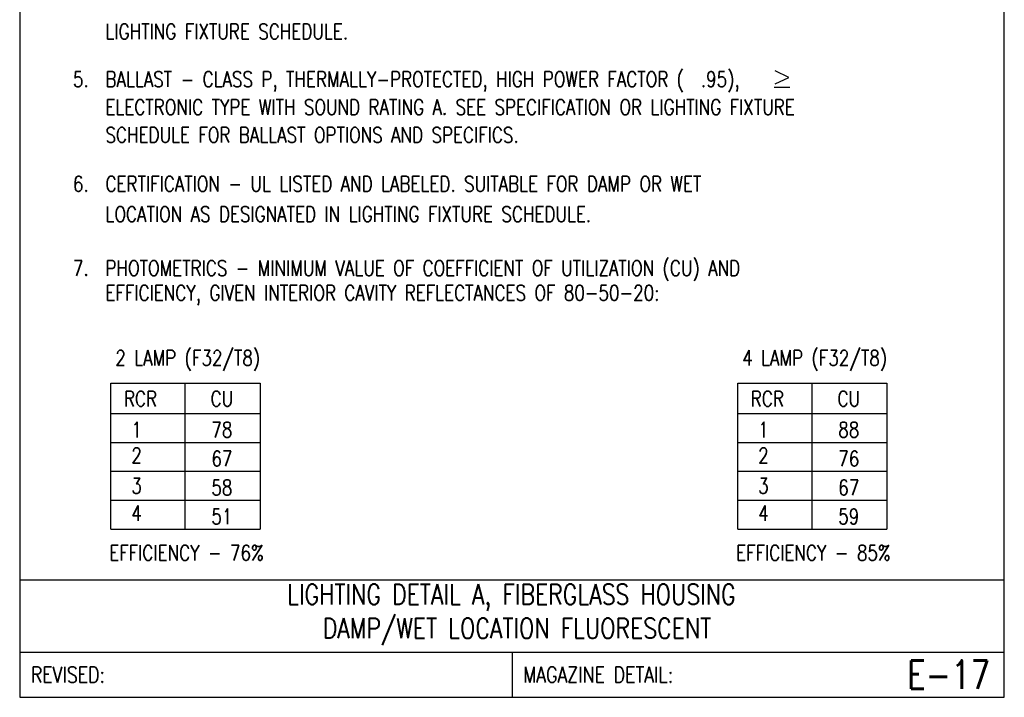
# Model space of a CAD drawing. Header units: inches. Extents: x 0 to 6.81, y 0 to 9.19.
# Tile 1 of 3: x 0 to 6.81, y 0 to 4.69. Entities that reach past the tile are written whole.
import ezdxf
from ezdxf.enums import TextEntityAlignment as Align

# ---------------------------------------------------------------- set-up
doc = ezdxf.new("R2010")
doc.units = ezdxf.units.IN
doc.header["$MEASUREMENT"] = 0
doc.layers.add('E-DETL', color=2, linetype='Continuous')
doc.layers.add('E-DETL-TEXT', color=3, linetype='Continuous')
doc.styles.add('romans', font='romans.shx', dxfattribs={"width": 0.8})

msp = doc.modelspace()

# ---------------------------------------------------------------- linework, layer by layer
at = {"layer": 'E-DETL'}
for p, q in [((0, 9.1875), (0, 0)), ((6.8095, 0), (6.8095, 9.1875)), ((0, 0.8125), (6.8095, 0.8125)), ((0, 0.3125), (6.8095, 0.3125)), ((3.4048, 0.3125), (3.4048, 0)), ((0, 0), (6.8095, 0))]:
    msp.add_line(p, q, dxfattribs=at)
at = {"layer": 'E-DETL-TEXT'}
for p, q in [((5.319, 4.2858), (5.2258, 4.3332)), ((5.2258, 4.2431), (5.319, 4.2858)), ((5.2181, 4.2186), (5.3251, 4.2186)), ((0.631, 1.1631), (0.631, 2.1736)), ((0.631, 2.1736), (1.662, 2.1736)), ((1.1422, 2.1736), (1.1422, 1.1631)), ((1.662, 2.1736), (1.662, 1.1631)), ((4.9665, 1.1631), (4.9665, 2.1736)), ((4.9665, 2.1736), (5.9975, 2.1736)), ((5.4778, 2.1736), (5.4778, 1.1631)), ((5.9975, 2.1736), (5.9975, 1.1631)), ((0.631, 1.9631), (1.662, 1.9631)), ((4.9665, 1.9631), (5.9975, 1.9631)), ((0.631, 1.7631), (1.662, 1.7631)), ((4.9665, 1.7631), (5.9975, 1.7631)), ((0.631, 1.5631), (1.662, 1.5631)), ((4.9665, 1.5631), (5.9975, 1.5631)), ((0.631, 1.3631), (1.662, 1.3631)), ((4.9665, 1.3631), (5.9975, 1.3631)), ((0.631, 1.1631), (1.662, 1.1631)), ((4.9665, 1.1631), (5.9975, 1.1631))]:
    msp.add_line(p, q, dxfattribs=at)

# ---------------------------------------------------------------- texts
at = {"layer": 'E-DETL-TEXT', "style": 'romans', "width": 0.8}
for s, p in [('LIGHTING FIXTURE SCHEDULE.', (0.5935, 4.5513)), ('BALLAST - CLASS P, THERMALLY-PROTECTED, HIGH POWER FACTOR (  .95), ', (0.5935, 4.2213)), ('ELECTRONIC TYPE WITH SOUND RATING A. SEE SPECIFICATION OR LIGHTING FIXTURE', (0.5935, 4.0288)), ('SCHEDULE FOR BALLAST OPTIONS AND SPECIFICS.', (0.5935, 3.8362)), ('CERTIFICATION - UL LISTED AND LABELED. SUITABLE FOR DAMP OR WET', (0.5935, 3.4976)), ('LOCATION AS DESIGNATED IN LIGHTING FIXTURE SCHEDULE.', (0.5939, 3.2882)), ('PHOTOMETRICS - MINIMUM VALUE OF COEFFICIENT OF UTILIZATION (CU) AND ', (0.5935, 2.9154)), ('EFFICIENCY, GIVEN INTERIOR CAVITY REFLECTANCES OF 80-50-20:', (0.5935, 2.7439))]:
    msp.add_text(s, height=0.1059, dxfattribs=at).set_placement(p)
for s, p in [('5.  ', (0.5935, 4.2213)), ('6.  ', (0.5935, 3.4976)), ('7.  ', (0.5935, 2.9154))]:
    msp.add_text(s, height=0.1059, dxfattribs=at).set_placement(p, align=Align.RIGHT)
for s, p in [('2 LAMP (F32/T8)', (1.1626, 2.2939)), ('4 LAMP (F32/T8)', (5.4981, 2.2939)), ('RCR', (0.8356, 2.0122)), ('CU', (1.3983, 2.0122)), ('RCR', (5.1711, 2.0122)), ('CU', (5.7338, 2.0122)), ('1', (0.8083, 1.7976)), ('78', (1.3983, 1.7976)), ('1', (5.1438, 1.7976)), ('88', (5.7338, 1.7976)), ('2', (0.8083, 1.6202)), ('67', (1.3983, 1.5976)), ('2', (5.1438, 1.6202)), ('76', (5.7338, 1.5976)), ('3', (0.8083, 1.4098)), ('58', (1.3983, 1.3976)), ('3', (5.1438, 1.4098)), ('67', (5.7338, 1.3976)), ('4', (0.8083, 1.22)), ('51', (1.3983, 1.1976)), ('4', (5.1438, 1.22)), ('59', (5.7338, 1.1976)), ('EFFICIENCY - 76%%%', (1.1535, 0.9462)), ('EFFICIENCY - 85%%%', (5.489, 0.9462))]:
    msp.add_text(s, height=0.1059, dxfattribs=at).set_placement(p, align=Align.CENTER)
for s, p in [('REVISED:', (0.0773, 0.1563)), ('MAGAZINE DETAIL:', (3.482, 0.1563))]:
    msp.add_text(s, height=0.11, dxfattribs=at).set_placement(p, align=Align.MIDDLE_LEFT)
msp.add_text('E-17', height=0.19685, dxfattribs=at).set_placement((6.7114, 0.1563), align=Align.MIDDLE_RIGHT)
at = {"layer": 'E-DETL-TEXT', "insert": (3.4004, 0.7813), "char_height": 0.14, "width": 6.677333, "attachment_point": 2, "style": 'romans'}
msp.add_mtext('LIGHTING DETAIL A, FIBERGLASS HOUSING\\P DAMP/WET LOCATION FLUORESCENT', dxfattribs=at)

doc.saveas('drawing.dxf')
